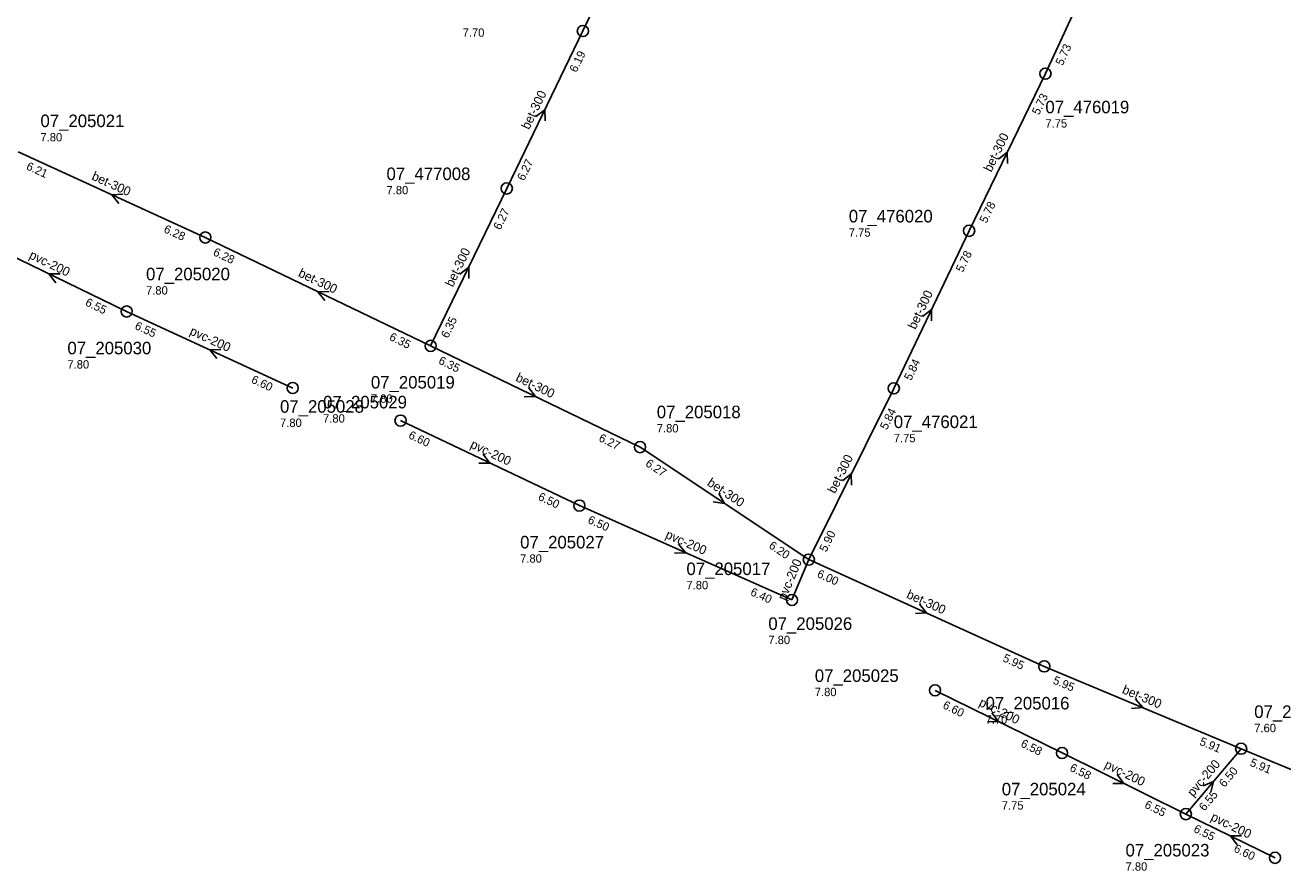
# Model space of a CAD drawing. Header units: metres. Extents: x 163992 to 165429, y 447924 to 449146.
# Tile 7 of 34: x 164469 to 164650, y 448247 to 448368. Entities that reach past the tile are written whole.
import ezdxf

# ---------------------------------------------------------------- set-up
doc = ezdxf.new("R2010")
doc.units = ezdxf.units.M

msp = doc.modelspace()

# ---------------------------------------------------------------- linework, layer by layer
at = {"layer": 'CON_BxH200x200mm', "linetype": 'Continuous'}
for points in [[(164483.695, 448327.329), (164461.376, 448338.129)], [(164507.549, 448316.345), (164483.695, 448327.329)], [(164548.713, 448299.467), (164523.026, 448311.675)], [(164579.232, 448285.925), (164548.713, 448299.467)], [(164581.654, 448291.721), (164579.232, 448285.925)], [(164618.015, 448263.961), (164599.781, 448272.953)], [(164635.792, 448255.187), (164618.015, 448263.961)], [(164643.734, 448264.574), (164635.792, 448255.187)], [(164648.597, 448248.919), (164635.792, 448255.187)]]:
    msp.add_lwpolyline(points, dxfattribs=at)
at = {"layer": 'CON_BxH300x300mm', "linetype": 'Continuous'}
for points in [[(164559.271, 448388.39), (164549.213, 448367.591)], [(164625.429, 448382.74), (164615.625, 448361.475)], [(164549.213, 448367.591), (164538.283, 448344.988)], [(164615.625, 448361.475), (164604.665, 448338.908)], [(164494.991, 448337.953), (164468.107, 448350.225)], [(164527.352, 448322.385), (164538.283, 448344.988)], [(164604.665, 448338.908), (164593.85, 448316.296)], [(164527.352, 448322.385), (164494.991, 448337.953)], [(164557.425, 448307.857), (164527.352, 448322.385)], [(164581.654, 448291.721), (164593.85, 448316.296)], [(164581.654, 448291.721), (164557.425, 448307.857)], [(164615.461, 448276.393), (164581.654, 448291.721)], [(164643.734, 448264.574), (164615.461, 448276.393)], [(164672.891, 448252.499), (164643.734, 448264.574)]]:
    msp.add_lwpolyline(points, dxfattribs=at)
at = {"layer": 'NOD_inspectieput'}
for centre in [(164549.21, 448367.59), (164615.63, 448361.47), (164538.28, 448344.99), (164494.99, 448337.95), (164604.67, 448338.91), (164483.7, 448327.33), (164527.35, 448322.39), (164507.55, 448316.34), (164593.85, 448316.3), (164523.03, 448311.67), (164557.42, 448307.86), (164548.71, 448299.47), (164581.65, 448291.72), (164579.23, 448285.92), (164615.46, 448276.39), (164599.78, 448272.95), (164618.02, 448263.96), (164643.73, 448264.57), (164635.79, 448255.19), (164648.6, 448248.92)]:
    msp.add_circle(centre, 0.8, dxfattribs=at)
at = {"layer": 'PIJL'}
for points in [[(164542.47, 448355.31), (164543.75, 448356.29), (164543.77, 448354.68)], [(164608.87, 448349.21), (164610.15, 448350.19), (164610.16, 448348.58)], [(164483.16, 448344.15), (164481.55, 448344.09), (164482.56, 448342.84)], [(164531.54, 448332.7), (164532.82, 448333.69), (164532.84, 448332.08)], [(164474.15, 448332.75), (164472.54, 448332.73), (164473.52, 448331.45)], [(164512.78, 448330.19), (164511.17, 448330.17), (164512.16, 448328.9)], [(164597.99, 448326.61), (164599.26, 448327.6), (164599.29, 448325.99)], [(164497.23, 448321.89), (164495.62, 448321.84), (164496.63, 448320.58)], [(164541.41, 448316.4), (164542.39, 448315.12), (164540.78, 448315.1)], [(164534.88, 448306.84), (164535.87, 448305.57), (164534.26, 448305.54)], [(164586.47, 448303.04), (164587.75, 448304.01), (164587.76, 448302.4)], [(164568.74, 448301.19), (164569.54, 448299.79), (164567.94, 448299.99)], [(164562.95, 448293.94), (164563.97, 448292.7), (164562.36, 448292.62)], [(164597.54, 448285.31), (164598.56, 448284.06), (164596.95, 448284)], [(164628.55, 448271.7), (164629.6, 448270.48), (164627.99, 448270.37)], [(164607.92, 448269.74), (164608.9, 448268.46), (164607.29, 448268.45)], [(164625.93, 448260.86), (164626.9, 448259.57), (164625.29, 448259.57)], [(164638.28, 448259.25), (164639.76, 448259.88), (164639.38, 448258.32)], [(164643.8, 448252.07), (164642.19, 448252.05), (164643.17, 448250.77)]]:
    msp.add_lwpolyline(points, dxfattribs=at)

# ---------------------------------------------------------------- texts
at = {"layer": 'DMM_BxH200x200mm'}
for rotation, p in [(-25.82, (164469.59, 448335.01)), (-24.72, (164492.64, 448324.08)), (-25.42, (164532.93, 448307.83)), (-23.93, (164560.96, 448294.87)), (67.32, (164578.31, 448285.77)), (-26.25, (164605.97, 448270.79)), (49.77, (164636.83, 448257.6)), (-26.27, (164623.99, 448261.89)), (-26.08, (164639.26, 448254.36))]:
    msp.add_text('pvc-200', height=1.3, rotation=rotation, dxfattribs=at).set_placement(p)
at = {"layer": 'DMM_BxH300x300mm'}
for rotation, p in [(64.19, (164541.47, 448353.34)), (64.1, (164607.85, 448347.25)), (-24.54, (164478.56, 448346.3)), (64.19, (164530.53, 448330.75)), (-25.69, (164508.23, 448332.42)), (64.44, (164596.97, 448324.65)), (-25.78, (164539.45, 448317.42)), (63.61, (164585.43, 448301.1)), (-33.66, (164566.95, 448302.46)), (-24.39, (164595.57, 448286.27)), (-22.69, (164626.54, 448272.59))]:
    msp.add_text('bet-300', height=1.3, rotation=rotation, dxfattribs=at).set_placement(p)
at = {"layer": 'INV_BxH200x200mm'}
for s, rotation, p in [('6.55', -25.82, (164477.65, 448328.25)), ('6.55', -24.72, (164484.76, 448324.86)), ('6.60', -24.72, (164501.49, 448317.15)), ('6.60', -25.42, (164524.06, 448309.19)), ('6.50', -25.42, (164542.67, 448300.35)), ('6.50', -23.93, (164549.81, 448297.01)), ('6.40', -23.93, (164573.16, 448286.65)), ('6.60', -26.25, (164600.78, 448270.45)), ('6.58', -26.25, (164611.98, 448264.93)), ('6.58', -26.27, (164619.01, 448261.46)), ('6.50', 49.77, (164641.34, 448258.95)), ('6.55', 49.77, (164638.46, 448255.55)), ('6.55', -26.27, (164629.76, 448256.16)), ('6.55', -26.08, (164636.8, 448252.69)), ('6.60', -26.08, (164642.56, 448249.87))]:
    msp.add_text(s, height=1.2, rotation=rotation, dxfattribs=at).set_placement(p)
at = {"layer": 'INV_BxH300x300mm'}
for s, rotation, p in [('5.73', 65.25, (164618.1, 448362.54)), ('6.19', 64.19, (164548.29, 448361.55)), ('5.73', 64.1, (164614.69, 448355.44)), ('6.21', -24.54, (164469.18, 448347.76)), ('6.27', 64.19, (164540.77, 448346)), ('5.78', 64.1, (164607.16, 448339.92)), ('6.27', 64.19, (164537.36, 448338.95)), ('6.28', -24.54, (164488.93, 448338.74)), ('6.28', -25.69, (164496.01, 448335.46)), ('5.78', 64.44, (164603.77, 448332.86)), ('6.35', 64.19, (164529.84, 448323.4)), ('6.35', -25.69, (164521.31, 448323.29)), ('6.35', -25.78, (164528.37, 448319.89)), ('5.84', 64.44, (164596.34, 448317.32)), ('5.84', 63.61, (164592.87, 448310.26)), ('6.27', -25.78, (164551.38, 448308.78)), ('6.27', -33.66, (164558.09, 448305.25)), ('5.90', 63.61, (164584.16, 448292.71)), ('6.20', -33.66, (164575.8, 448293.46)), ('6.00', -24.39, (164582.73, 448289.26)), ('5.95', -24.39, (164609.4, 448277.17)), ('5.95', -22.69, (164616.61, 448273.96)), ('5.91', -22.69, (164637.65, 448265.17)), ('5.91', -22.5, (164644.89, 448262.15))]:
    msp.add_text(s, height=1.2, rotation=rotation, dxfattribs=at).set_placement(p)
at = {"layer": 'NLV_inspectieput'}
for s, p in [('7.70', (164531.94, 448366.76)), ('7.75', (164615.62, 448353.73)), ('7.80', (164471.32, 448351.75)), ('7.80', (164521.01, 448344.15)), ('7.75', (164587.39, 448338.07)), ('7.80', (164486.48, 448329.76)), ('7.80', (164475.19, 448319.14)), ('7.80', (164518.77, 448314.23)), ('7.80', (164505.72, 448310.76)), ('7.80', (164511.9, 448311.38)), ('7.80', (164559.82, 448309.97)), ('7.75', (164593.85, 448308.56)), ('7.80', (164540.2, 448291.28)), ('7.80', (164564.08, 448287.46)), ('7.80', (164575.84, 448279.59)), ('7.80', (164582.51, 448272.12)), ('7.70', (164607.03, 448268.17)), ('7.60', (164645.61, 448266.95)), ('7.75', (164609.36, 448255.84)), ('7.80', (164627.13, 448247.07))]:
    msp.add_text(s, height=1.2, dxfattribs=at).set_placement(p)
at = {"layer": 'NNR_inspectieput'}
for s, p in [('07_476019', (164615.62, 448355.77)), ('07_205021', (164471.32, 448353.79)), ('07_477008', (164521.01, 448346.19)), ('07_476020', (164587.39, 448340.11)), ('07_205020', (164486.48, 448331.8)), ('07_205030', (164475.19, 448321.18)), ('07_205019', (164518.77, 448316.27)), ('07_205029', (164511.9, 448313.42)), ('07_205028', (164505.72, 448312.8)), ('07_205018', (164559.82, 448312.01)), ('07_476021', (164593.85, 448310.6)), ('07_205027', (164540.2, 448293.32)), ('07_205017', (164564.08, 448289.5)), ('07_205026', (164575.84, 448281.63)), ('07_205025', (164582.51, 448274.16)), ('07_205016', (164607.03, 448270.21)), ('07_205015', (164645.61, 448268.99)), ('07_205024', (164609.36, 448257.88)), ('07_205023', (164627.13, 448249.11))]:
    msp.add_text(s, height=1.8, dxfattribs=at).set_placement(p)

doc.saveas('drawing.dxf')
